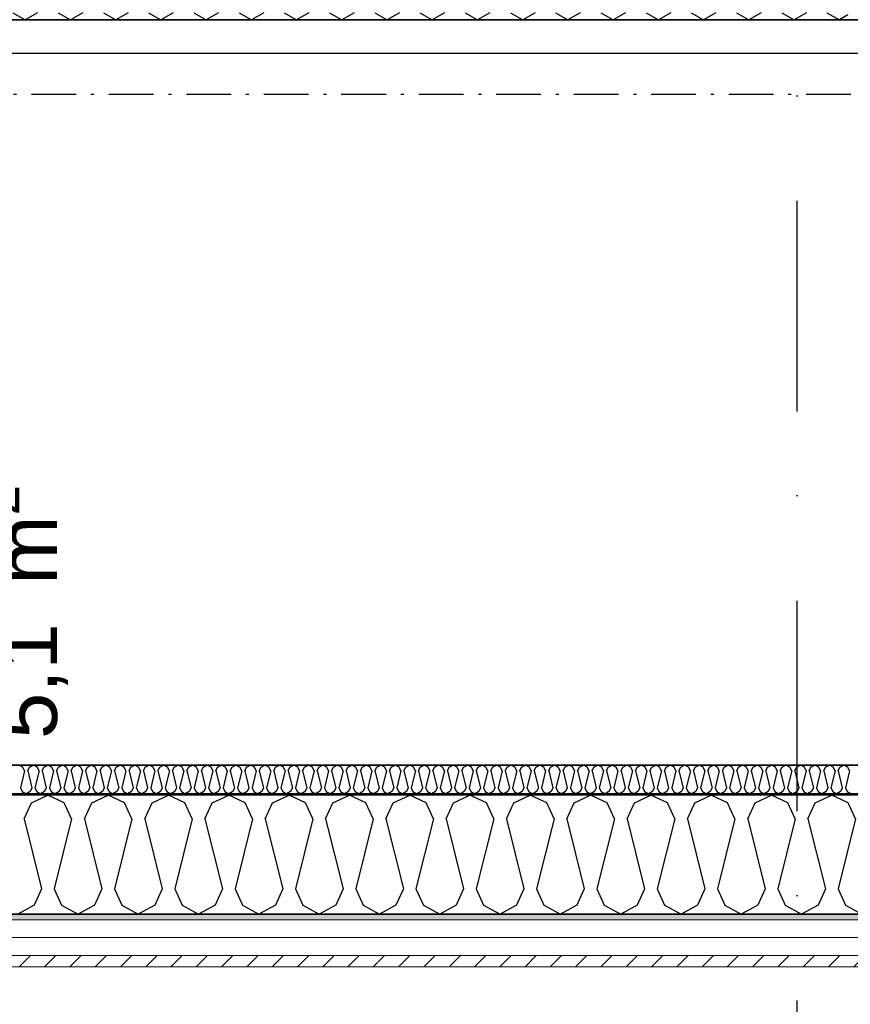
# Model space of a CAD drawing. Header units: millimetres. Extents: x -117798 to 93698, y -182207 to 252400.
# Tile 39 of 222: x -67428 to -66034, y -40763 to -39112. Entities that reach past the tile are written whole.
import ezdxf
from ezdxf.enums import TextEntityAlignment as Align

# ---------------------------------------------------------------- set-up
doc = ezdxf.new("R2010")
doc.units = ezdxf.units.MM
doc.header["$LTSCALE"] = 0.5
doc.header["$MEASUREMENT"] = 0
for name, pattern in [('Over snittplan', [260, 150, -50, 10, -50]), ('PLINE', [0]), ('Prikk & stiplet', [1340.555525, 705.555534, -352.777767, 0, -282.222223])]:
    doc.linetypes.add(name, pattern=pattern)
for name, color, linetype in [('223- Bjelker', 7, 'Continuous'), ('223- Bjelker(Nye konstruksjoner)', 7, 'Continuous'), ('232- Ikke-bærende yttervegger', 7, 'Continuous'), ('232- Ikke-bærende yttervegger (Skravur)', 7, 'Continuous'), ('232- Ikke-bærende yttervegger (Skravur)(Nye konstruksjoner)', 7, 'Continuous'), ('232- Ikke-bærende yttervegger(Nye konstruksjoner)', 7, 'Continuous'), ('261- Primærkonstruksjon (tak)', 7, 'Continuous'), ('261- Primærkonstruksjon (tak)(Nye konstruksjoner)', 7, 'Continuous'), ('262- Taktekking(Nye konstruksjoner)', 7, 'Continuous'), ('852- Snittmarkør', 7, 'Continuous'), ('862- M___Nettoareal(Nye konstruksjoner)', 7, 'Continuous'), ('862- M___Nettoareal(Polylinje)(Nye konstruksjoner)', 7, 'Continuous'), ('862- M___Nettoareal(Tekst)(Nye konstruksjoner)', 7, 'Continuous')]:
    doc.layers.add(name, color=color, linetype=linetype)
doc.layers.add('235- Utvendig kledning og overflate(Nye konstruksjoner)', color=7, linetype='Continuous', lineweight=0)
doc.styles.add('GENERATED_STYLE_1', font='arial.ttf')

# ---------------------------------------------------------------- blocks, each defined once
blk = doc.blocks.new('Teknisk vent._A-217_36', base_point=(-67636.5, -39723.5))
at = {"layer": '862- M___Nettoareal(Polylinje)(Nye konstruksjoner)', "linetype": 'PLINE', "flags": 128}
blk.add_lwpolyline([(-68538.2, -39111.9), (-68538.2, -40361.9), (-64438.2, -40361.9), (-64438.2, -39111.9)], close=True, dxfattribs=at)
at = {"layer": '862- M___Nettoareal(Tekst)(Nye konstruksjoner)', "insert": (-67494.4, -40318), "char_height": 100, "attachment_point": 1, "rotation": 90, "style": 'GENERATED_STYLE_1'}
blk.add_mtext('\\A1;{\\pql;\\pt0,12050;\\fArial|b0|i0|c0|p0;\\W1.000000;5,1\\fArial|b0|i0|c0|p0;\\W1.000000;\\A1{\\H.66x;\\S^  ;}\\fArial|b0|i0|c0|p0;\\W1.000000; m\\fArial|b0|i0|c0|p0;\\W1.000000;\\A1{\\H.66x;\\S2^  ;}}', dxfattribs=at)
at = {"layer": '862- M___Nettoareal(Tekst)(Nye konstruksjoner)', "style": 'GENERATED_STYLE_1'}
for tag, height, p in [('DUMMY_862', 150, (-67754.4, -39129)), ('ROOM_NAME', 150, (-67754.4, -40352.3)), ('DUMMY_861', 100, (-67911.5, -39952.1)), ('ROOM_NUMBER', 100, (-67911.5, -40340.9)), ('DUMMY_863', 100, (-67518.7, -40318))]:
    blk.add_attdef(tag, text='', height=height, rotation=90, dxfattribs=at).set_placement(p, align=Align.TOP_LEFT)
blk = doc.blocks.new('*X77')
at = {"layer": '232- Ikke-bærende yttervegger (Skravur)', "linetype": 'PLINE'}
for p, q in [((-67439.2, -39100.4), (-67418.5, -39111.9)), ((-67397.7, -39100.4), (-67418.5, -39111.9)), ((-67363.3, -39100.4), (-67342.6, -39111.9)), ((-67321.9, -39100.4), (-67342.6, -39111.9)), ((-67287.4, -39100.4), (-67266.7, -39111.9)), ((-67246, -39100.4), (-67266.7, -39111.9)), ((-67211.6, -39100.4), (-67190.8, -39111.9)), ((-67170.1, -39100.4), (-67190.8, -39111.9)), ((-67135.7, -39100.4), (-67115, -39111.9)), ((-67094.2, -39100.4), (-67115, -39111.9)), ((-67059.8, -39100.4), (-67039.1, -39111.9)), ((-67018.4, -39100.4), (-67039.1, -39111.9)), ((-66983.9, -39100.4), (-66963.2, -39111.9)), ((-66942.5, -39100.4), (-66963.2, -39111.9)), ((-66908, -39100.4), (-66887.3, -39111.9)), ((-66866.6, -39100.4), (-66887.3, -39111.9)), ((-66832.2, -39100.4), (-66811.4, -39111.9)), ((-66790.7, -39100.4), (-66811.4, -39111.9)), ((-66756.3, -39100.4), (-66735.6, -39111.9)), ((-66714.8, -39100.4), (-66735.6, -39111.9)), ((-66680.4, -39100.4), (-66659.7, -39111.9)), ((-66639, -39100.4), (-66659.7, -39111.9)), ((-66604.5, -39100.4), (-66583.8, -39111.9)), ((-66563.1, -39100.4), (-66583.8, -39111.9)), ((-66528.6, -39100.4), (-66507.9, -39111.9)), ((-66487.2, -39100.4), (-66507.9, -39111.9)), ((-66452.8, -39100.4), (-66432, -39111.9)), ((-66411.3, -39100.4), (-66432, -39111.9)), ((-66376.9, -39100.4), (-66356.2, -39111.9)), ((-66335.4, -39100.4), (-66356.2, -39111.9)), ((-66301, -39100.4), (-66280.3, -39111.9)), ((-66259.6, -39100.4), (-66280.3, -39111.9)), ((-66225.1, -39100.4), (-66204.4, -39111.9)), ((-66183.7, -39100.4), (-66204.4, -39111.9)), ((-66149.2, -39100.4), (-66128.5, -39111.9)), ((-66107.8, -39100.4), (-66128.5, -39111.9)), ((-66073.4, -39100.4), (-66052.6, -39111.9)), ((-66038.2, -39103.8), (-66052.6, -39111.9))]:
    blk.add_line(p, q, dxfattribs=at)
blk = doc.blocks.new('*X460')
at = {"layer": '232- Ikke-bærende yttervegger (Skravur)(Nye konstruksjoner)', "linetype": 'PLINE'}
for p, q in [((-67422.5, -40365.1), (-67429.1, -40361.9)), ((-67411.4, -40365.1), (-67404.8, -40361.9)), ((-67398.2, -40365.1), (-67404.8, -40361.9)), ((-67387.2, -40365.1), (-67380.5, -40361.9)), ((-67373.9, -40365.1), (-67380.5, -40361.9)), ((-67362.9, -40365.1), (-67356.2, -40361.9)), ((-67349.6, -40365.1), (-67356.2, -40361.9)), ((-67338.6, -40365.1), (-67332, -40361.9)), ((-67325.3, -40365.1), (-67332, -40361.9)), ((-67314.3, -40365.1), (-67307.7, -40361.9)), ((-67301.1, -40365.1), (-67307.7, -40361.9)), ((-67290, -40365.1), (-67283.4, -40361.9)), ((-67276.8, -40365.1), (-67283.4, -40361.9)), ((-67265.8, -40365.1), (-67259.1, -40361.9)), ((-67252.5, -40365.1), (-67259.1, -40361.9)), ((-67241.5, -40365.1), (-67234.8, -40361.9)), ((-67228.2, -40365.1), (-67234.8, -40361.9)), ((-67217.2, -40365.1), (-67210.6, -40361.9)), ((-67203.9, -40365.1), (-67210.6, -40361.9)), ((-67192.9, -40365.1), (-67186.3, -40361.9)), ((-67179.6, -40365.1), (-67186.3, -40361.9)), ((-67168.6, -40365.1), (-67162, -40361.9)), ((-67155.4, -40365.1), (-67162, -40361.9)), ((-67144.3, -40365.1), (-67137.7, -40361.9)), ((-67131.1, -40365.1), (-67137.7, -40361.9)), ((-67120.1, -40365.1), (-67113.4, -40361.9)), ((-67106.8, -40365.1), (-67113.4, -40361.9)), ((-67095.8, -40365.1), (-67089.2, -40361.9)), ((-67082.5, -40365.1), (-67089.2, -40361.9)), ((-67071.5, -40365.1), (-67064.9, -40361.9)), ((-67058.2, -40365.1), (-67064.9, -40361.9)), ((-67047.2, -40365.1), (-67040.6, -40361.9)), ((-67034, -40365.1), (-67040.6, -40361.9)), ((-67022.9, -40365.1), (-67016.3, -40361.9)), ((-67009.7, -40365.1), (-67016.3, -40361.9)), ((-66998.7, -40365.1), (-66992, -40361.9)), ((-66985.4, -40365.1), (-66992, -40361.9)), ((-66974.4, -40365.1), (-66967.7, -40361.9)), ((-66961.1, -40365.1), (-66967.7, -40361.9)), ((-66950.1, -40365.1), (-66943.5, -40361.9)), ((-66936.8, -40365.1), (-66943.5, -40361.9)), ((-66925.8, -40365.1), (-66919.2, -40361.9)), ((-66912.6, -40365.1), (-66919.2, -40361.9)), ((-66901.5, -40365.1), (-66894.9, -40361.9)), ((-66888.3, -40365.1), (-66894.9, -40361.9)), ((-66877.3, -40365.1), (-66870.6, -40361.9)), ((-66864, -40365.1), (-66870.6, -40361.9)), ((-66853, -40365.1), (-66846.3, -40361.9)), ((-66839.7, -40365.1), (-66846.3, -40361.9)), ((-66828.7, -40365.1), (-66822.1, -40361.9)), ((-66815.4, -40365.1), (-66822.1, -40361.9)), ((-66804.4, -40365.1), (-66797.8, -40361.9)), ((-66791.1, -40365.1), (-66797.8, -40361.9)), ((-66780.1, -40365.1), (-66773.5, -40361.9)), ((-66766.9, -40365.1), (-66773.5, -40361.9)), ((-66755.8, -40365.1), (-66749.2, -40361.9)), ((-66742.6, -40365.1), (-66749.2, -40361.9)), ((-66731.6, -40365.1), (-66724.9, -40361.9)), ((-66718.3, -40365.1), (-66724.9, -40361.9)), ((-66707.3, -40365.1), (-66700.7, -40361.9)), ((-66694, -40365.1), (-66700.7, -40361.9)), ((-66683, -40365.1), (-66676.4, -40361.9)), ((-66669.7, -40365.1), (-66676.4, -40361.9)), ((-66658.7, -40365.1), (-66652.1, -40361.9)), ((-66645.5, -40365.1), (-66652.1, -40361.9)), ((-66634.4, -40365.1), (-66627.8, -40361.9)), ((-66621.2, -40365.1), (-66627.8, -40361.9)), ((-66610.2, -40365.1), (-66603.5, -40361.9)), ((-66596.9, -40365.1), (-66603.5, -40361.9)), ((-66585.9, -40365.1), (-66579.2, -40361.9)), ((-66572.6, -40365.1), (-66579.2, -40361.9)), ((-66561.6, -40365.1), (-66555, -40361.9)), ((-66548.3, -40365.1), (-66555, -40361.9)), ((-66537.3, -40365.1), (-66530.7, -40361.9)), ((-66524.1, -40365.1), (-66530.7, -40361.9)), ((-66513, -40365.1), (-66506.4, -40361.9)), ((-66499.8, -40365.1), (-66506.4, -40361.9)), ((-66488.8, -40365.1), (-66482.1, -40361.9)), ((-66475.5, -40365.1), (-66482.1, -40361.9)), ((-66464.5, -40365.1), (-66457.8, -40361.9)), ((-66451.2, -40365.1), (-66457.8, -40361.9)), ((-66440.2, -40365.1), (-66433.6, -40361.9)), ((-66426.9, -40365.1), (-66433.6, -40361.9)), ((-66415.9, -40365.1), (-66409.3, -40361.9)), ((-66402.6, -40365.1), (-66409.3, -40361.9)), ((-66391.6, -40365.1), (-66385, -40361.9)), ((-66378.4, -40365.1), (-66385, -40361.9)), ((-66367.3, -40365.1), (-66360.7, -40361.9)), ((-66354.1, -40365.1), (-66360.7, -40361.9)), ((-66343.1, -40365.1), (-66336.4, -40361.9)), ((-66329.8, -40365.1), (-66336.4, -40361.9)), ((-66318.8, -40365.1), (-66312.2, -40361.9)), ((-66305.5, -40365.1), (-66312.2, -40361.9)), ((-66294.5, -40365.1), (-66287.9, -40361.9)), ((-66281.2, -40365.1), (-66287.9, -40361.9)), ((-66270.2, -40365.1), (-66263.6, -40361.9)), ((-66257, -40365.1), (-66263.6, -40361.9)), ((-66245.9, -40365.1), (-66239.3, -40361.9)), ((-66232.7, -40365.1), (-66239.3, -40361.9)), ((-66221.7, -40365.1), (-66215, -40361.9)), ((-66208.4, -40365.1), (-66215, -40361.9)), ((-66197.4, -40365.1), (-66190.7, -40361.9)), ((-66184.1, -40365.1), (-66190.7, -40361.9)), ((-66173.1, -40365.1), (-66166.5, -40361.9)), ((-66159.8, -40365.1), (-66166.5, -40361.9)), ((-66148.8, -40365.1), (-66142.2, -40361.9)), ((-66135.6, -40365.1), (-66142.2, -40361.9)), ((-66124.5, -40365.1), (-66117.9, -40361.9)), ((-66111.3, -40365.1), (-66117.9, -40361.9)), ((-66100.3, -40365.1), (-66093.6, -40361.9)), ((-66087, -40365.1), (-66093.6, -40361.9)), ((-66076, -40365.1), (-66069.3, -40361.9)), ((-66062.7, -40365.1), (-66069.3, -40361.9)), ((-66051.7, -40365.1), (-66045.1, -40361.9)), ((-66038.4, -40365.1), (-66045.1, -40361.9)), ((-67419.5, -40371.6), (-67426.5, -40399.7)), ((-67419.5, -40371.6), (-67422.5, -40365.1)), ((-67414.4, -40371.6), (-67411.4, -40365.1)), ((-67414.4, -40371.6), (-67407.4, -40399.7)), ((-67395.2, -40371.6), (-67402.3, -40399.7)), ((-67395.2, -40371.6), (-67398.2, -40365.1)), ((-67390.1, -40371.6), (-67387.2, -40365.1)), ((-67390.1, -40371.6), (-67383.1, -40399.7)), ((-67370.9, -40371.6), (-67378, -40399.7)), ((-67370.9, -40371.6), (-67373.9, -40365.1)), ((-67365.8, -40371.6), (-67362.9, -40365.1)), ((-67365.8, -40371.6), (-67358.8, -40399.7)), ((-67346.7, -40371.6), (-67353.7, -40399.7)), ((-67346.7, -40371.6), (-67349.6, -40365.1)), ((-67341.6, -40371.6), (-67338.6, -40365.1)), ((-67341.6, -40371.6), (-67334.5, -40399.7)), ((-67322.4, -40371.6), (-67329.4, -40399.7)), ((-67322.4, -40371.6), (-67325.3, -40365.1)), ((-67317.3, -40371.6), (-67314.3, -40365.1)), ((-67317.3, -40371.6), (-67310.2, -40399.7)), ((-67298.1, -40371.6), (-67305.1, -40399.7)), ((-67298.1, -40371.6), (-67301.1, -40365.1)), ((-67293, -40371.6), (-67290, -40365.1)), ((-67293, -40371.6), (-67286, -40399.7)), ((-67273.8, -40371.6), (-67280.9, -40399.7)), ((-67273.8, -40371.6), (-67276.8, -40365.1)), ((-67268.7, -40371.6), (-67265.8, -40365.1)), ((-67268.7, -40371.6), (-67261.7, -40399.7)), ((-67249.5, -40371.6), (-67256.6, -40399.7)), ((-67249.5, -40371.6), (-67252.5, -40365.1)), ((-67244.4, -40371.6), (-67241.5, -40365.1)), ((-67244.4, -40371.6), (-67237.4, -40399.7)), ((-67225.3, -40371.6), (-67232.3, -40399.7)), ((-67225.3, -40371.6), (-67228.2, -40365.1)), ((-67220.2, -40371.6), (-67217.2, -40365.1)), ((-67220.2, -40371.6), (-67213.1, -40399.7)), ((-67201, -40371.6), (-67208, -40399.7)), ((-67201, -40371.6), (-67203.9, -40365.1)), ((-67195.9, -40371.6), (-67192.9, -40365.1)), ((-67195.9, -40371.6), (-67188.8, -40399.7)), ((-67176.7, -40371.6), (-67183.7, -40399.7)), ((-67176.7, -40371.6), (-67179.6, -40365.1)), ((-67171.6, -40371.6), (-67168.6, -40365.1)), ((-67171.6, -40371.6), (-67164.6, -40399.7)), ((-67152.4, -40371.6), (-67159.4, -40399.7)), ((-67152.4, -40371.6), (-67155.4, -40365.1)), ((-67147.3, -40371.6), (-67144.3, -40365.1)), ((-67147.3, -40371.6), (-67140.3, -40399.7)), ((-67128.1, -40371.6), (-67135.2, -40399.7)), ((-67128.1, -40371.6), (-67131.1, -40365.1)), ((-67123, -40371.6), (-67120.1, -40365.1)), ((-67123, -40371.6), (-67116, -40399.7)), ((-67103.8, -40371.6), (-67110.9, -40399.7)), ((-67103.8, -40371.6), (-67106.8, -40365.1)), ((-67098.7, -40371.6), (-67095.8, -40365.1)), ((-67098.7, -40371.6), (-67091.7, -40399.7)), ((-67079.6, -40371.6), (-67086.6, -40399.7)), ((-67079.6, -40371.6), (-67082.5, -40365.1)), ((-67074.5, -40371.6), (-67071.5, -40365.1)), ((-67074.5, -40371.6), (-67067.4, -40399.7)), ((-67055.3, -40371.6), (-67062.3, -40399.7)), ((-67055.3, -40371.6), (-67058.2, -40365.1)), ((-67050.2, -40371.6), (-67047.2, -40365.1)), ((-67050.2, -40371.6), (-67043.1, -40399.7)), ((-67031, -40371.6), (-67038, -40399.7)), ((-67031, -40371.6), (-67034, -40365.1)), ((-67025.9, -40371.6), (-67022.9, -40365.1)), ((-67025.9, -40371.6), (-67018.9, -40399.7)), ((-67006.7, -40371.6), (-67013.8, -40399.7)), ((-67006.7, -40371.6), (-67009.7, -40365.1)), ((-67001.6, -40371.6), (-66998.7, -40365.1)), ((-67001.6, -40371.6), (-66994.6, -40399.7)), ((-66982.4, -40371.6), (-66989.5, -40399.7)), ((-66982.4, -40371.6), (-66985.4, -40365.1)), ((-66977.3, -40371.6), (-66974.4, -40365.1)), ((-66977.3, -40371.6), (-66970.3, -40399.7)), ((-66958.2, -40371.6), (-66965.2, -40399.7)), ((-66958.2, -40371.6), (-66961.1, -40365.1)), ((-66953.1, -40371.6), (-66950.1, -40365.1)), ((-66953.1, -40371.6), (-66946, -40399.7)), ((-66933.9, -40371.6), (-66940.9, -40399.7)), ((-66933.9, -40371.6), (-66936.8, -40365.1)), ((-66928.8, -40371.6), (-66925.8, -40365.1)), ((-66928.8, -40371.6), (-66921.7, -40399.7)), ((-66909.6, -40371.6), (-66916.6, -40399.7)), ((-66909.6, -40371.6), (-66912.6, -40365.1)), ((-66904.5, -40371.6), (-66901.5, -40365.1)), ((-66904.5, -40371.6), (-66897.5, -40399.7)), ((-66885.3, -40371.6), (-66892.4, -40399.7)), ((-66885.3, -40371.6), (-66888.3, -40365.1)), ((-66880.2, -40371.6), (-66877.3, -40365.1)), ((-66880.2, -40371.6), (-66873.2, -40399.7)), ((-66861, -40371.6), (-66868.1, -40399.7)), ((-66861, -40371.6), (-66864, -40365.1)), ((-66855.9, -40371.6), (-66853, -40365.1)), ((-66855.9, -40371.6), (-66848.9, -40399.7)), ((-66836.8, -40371.6), (-66843.8, -40399.7)), ((-66836.8, -40371.6), (-66839.7, -40365.1)), ((-66831.7, -40371.6), (-66828.7, -40365.1)), ((-66831.7, -40371.6), (-66824.6, -40399.7)), ((-66812.5, -40371.6), (-66819.5, -40399.7)), ((-66812.5, -40371.6), (-66815.4, -40365.1)), ((-66807.4, -40371.6), (-66804.4, -40365.1)), ((-66807.4, -40371.6), (-66800.3, -40399.7)), ((-66788.2, -40371.6), (-66795.2, -40399.7)), ((-66788.2, -40371.6), (-66791.1, -40365.1)), ((-66783.1, -40371.6), (-66780.1, -40365.1)), ((-66783.1, -40371.6), (-66776, -40399.7)), ((-66763.9, -40371.6), (-66770.9, -40399.7)), ((-66763.9, -40371.6), (-66766.9, -40365.1)), ((-66758.8, -40371.6), (-66755.8, -40365.1)), ((-66758.8, -40371.6), (-66751.8, -40399.7)), ((-66739.6, -40371.6), (-66746.7, -40399.7)), ((-66739.6, -40371.6), (-66742.6, -40365.1)), ((-66734.5, -40371.6), (-66731.6, -40365.1)), ((-66734.5, -40371.6), (-66727.5, -40399.7)), ((-66715.3, -40371.6), (-66722.4, -40399.7)), ((-66715.3, -40371.6), (-66718.3, -40365.1)), ((-66710.2, -40371.6), (-66707.3, -40365.1)), ((-66710.2, -40371.6), (-66703.2, -40399.7)), ((-66691.1, -40371.6), (-66698.1, -40399.7)), ((-66691.1, -40371.6), (-66694, -40365.1)), ((-66686, -40371.6), (-66683, -40365.1)), ((-66686, -40371.6), (-66678.9, -40399.7)), ((-66666.8, -40371.6), (-66673.8, -40399.7)), ((-66666.8, -40371.6), (-66669.7, -40365.1)), ((-66661.7, -40371.6), (-66658.7, -40365.1)), ((-66661.7, -40371.6), (-66654.6, -40399.7)), ((-66642.5, -40371.6), (-66649.5, -40399.7)), ((-66642.5, -40371.6), (-66645.5, -40365.1)), ((-66637.4, -40371.6), (-66634.4, -40365.1)), ((-66637.4, -40371.6), (-66630.4, -40399.7)), ((-66618.2, -40371.6), (-66625.3, -40399.7)), ((-66618.2, -40371.6), (-66621.2, -40365.1)), ((-66613.1, -40371.6), (-66610.2, -40365.1)), ((-66613.1, -40371.6), (-66606.1, -40399.7)), ((-66593.9, -40371.6), (-66601, -40399.7)), ((-66593.9, -40371.6), (-66596.9, -40365.1)), ((-66588.8, -40371.6), (-66585.9, -40365.1)), ((-66588.8, -40371.6), (-66581.8, -40399.7)), ((-66569.7, -40371.6), (-66576.7, -40399.7)), ((-66569.7, -40371.6), (-66572.6, -40365.1)), ((-66564.6, -40371.6), (-66561.6, -40365.1)), ((-66564.6, -40371.6), (-66557.5, -40399.7)), ((-66545.4, -40371.6), (-66552.4, -40399.7)), ((-66545.4, -40371.6), (-66548.3, -40365.1)), ((-66540.3, -40371.6), (-66537.3, -40365.1)), ((-66540.3, -40371.6), (-66533.2, -40399.7)), ((-66521.1, -40371.6), (-66528.1, -40399.7)), ((-66521.1, -40371.6), (-66524.1, -40365.1)), ((-66516, -40371.6), (-66513, -40365.1)), ((-66516, -40371.6), (-66509, -40399.7)), ((-66496.8, -40371.6), (-66503.9, -40399.7)), ((-66496.8, -40371.6), (-66499.8, -40365.1)), ((-66491.7, -40371.6), (-66488.8, -40365.1)), ((-66491.7, -40371.6), (-66484.7, -40399.7)), ((-66472.5, -40371.6), (-66479.6, -40399.7)), ((-66472.5, -40371.6), (-66475.5, -40365.1)), ((-66467.4, -40371.6), (-66464.5, -40365.1)), ((-66467.4, -40371.6), (-66460.4, -40399.7)), ((-66448.3, -40371.6), (-66455.3, -40399.7)), ((-66448.3, -40371.6), (-66451.2, -40365.1)), ((-66443.2, -40371.6), (-66440.2, -40365.1)), ((-66443.2, -40371.6), (-66436.1, -40399.7)), ((-66424, -40371.6), (-66431, -40399.7)), ((-66424, -40371.6), (-66426.9, -40365.1)), ((-66418.9, -40371.6), (-66415.9, -40365.1)), ((-66418.9, -40371.6), (-66411.8, -40399.7)), ((-66399.7, -40371.6), (-66406.7, -40399.7)), ((-66399.7, -40371.6), (-66402.6, -40365.1)), ((-66394.6, -40371.6), (-66391.6, -40365.1)), ((-66394.6, -40371.6), (-66387.5, -40399.7)), ((-66375.4, -40371.6), (-66382.4, -40399.7)), ((-66375.4, -40371.6), (-66378.4, -40365.1)), ((-66370.3, -40371.6), (-66367.3, -40365.1)), ((-66370.3, -40371.6), (-66363.3, -40399.7)), ((-66351.1, -40371.6), (-66358.2, -40399.7)), ((-66351.1, -40371.6), (-66354.1, -40365.1)), ((-66346, -40371.6), (-66343.1, -40365.1)), ((-66346, -40371.6), (-66339, -40399.7)), ((-66326.8, -40371.6), (-66333.9, -40399.7)), ((-66326.8, -40371.6), (-66329.8, -40365.1)), ((-66321.7, -40371.6), (-66318.8, -40365.1)), ((-66321.7, -40371.6), (-66314.7, -40399.7)), ((-66302.6, -40371.6), (-66309.6, -40399.7)), ((-66302.6, -40371.6), (-66305.5, -40365.1)), ((-66297.5, -40371.6), (-66294.5, -40365.1)), ((-66297.5, -40371.6), (-66290.4, -40399.7)), ((-66278.3, -40371.6), (-66285.3, -40399.7)), ((-66278.3, -40371.6), (-66281.2, -40365.1)), ((-66273.2, -40371.6), (-66270.2, -40365.1)), ((-66273.2, -40371.6), (-66266.1, -40399.7)), ((-66254, -40371.6), (-66261, -40399.7)), ((-66254, -40371.6), (-66257, -40365.1)), ((-66248.9, -40371.6), (-66245.9, -40365.1)), ((-66248.9, -40371.6), (-66241.9, -40399.7)), ((-66229.7, -40371.6), (-66236.8, -40399.7)), ((-66229.7, -40371.6), (-66232.7, -40365.1)), ((-66224.6, -40371.6), (-66221.7, -40365.1)), ((-66224.6, -40371.6), (-66217.6, -40399.7)), ((-66205.4, -40371.6), (-66212.5, -40399.7)), ((-66205.4, -40371.6), (-66208.4, -40365.1)), ((-66200.3, -40371.6), (-66197.4, -40365.1)), ((-66200.3, -40371.6), (-66193.3, -40399.7)), ((-66181.2, -40371.6), (-66188.2, -40399.7)), ((-66181.2, -40371.6), (-66184.1, -40365.1)), ((-66176.1, -40371.6), (-66173.1, -40365.1)), ((-66176.1, -40371.6), (-66169, -40399.7)), ((-66156.9, -40371.6), (-66163.9, -40399.7)), ((-66156.9, -40371.6), (-66159.8, -40365.1)), ((-66151.8, -40371.6), (-66148.8, -40365.1)), ((-66151.8, -40371.6), (-66144.7, -40399.7)), ((-66132.6, -40371.6), (-66139.6, -40399.7)), ((-66132.6, -40371.6), (-66135.6, -40365.1)), ((-66127.5, -40371.6), (-66124.5, -40365.1)), ((-66127.5, -40371.6), (-66120.5, -40399.7)), ((-66108.3, -40371.6), (-66115.4, -40399.7)), ((-66108.3, -40371.6), (-66111.3, -40365.1)), ((-66103.2, -40371.6), (-66100.3, -40365.1)), ((-66103.2, -40371.6), (-66096.2, -40399.7)), ((-66084, -40371.6), (-66091.1, -40399.7)), ((-66084, -40371.6), (-66087, -40365.1)), ((-66078.9, -40371.6), (-66076, -40365.1)), ((-66078.9, -40371.6), (-66071.9, -40399.7)), ((-66059.8, -40371.6), (-66066.8, -40399.7)), ((-66059.8, -40371.6), (-66062.7, -40365.1)), ((-66054.7, -40371.6), (-66051.7, -40365.1)), ((-66054.7, -40371.6), (-66047.6, -40399.7)), ((-66035.5, -40371.6), (-66042.5, -40399.7)), ((-66035.5, -40371.6), (-66038.4, -40365.1)), ((-67426.5, -40399.7), (-67423.6, -40406.2)), ((-67423.6, -40406.2), (-67417, -40409.9)), ((-67410.3, -40406.2), (-67417, -40409.9)), ((-67407.4, -40399.7), (-67410.3, -40406.2)), ((-67402.3, -40399.7), (-67399.3, -40406.2)), ((-67399.3, -40406.2), (-67392.7, -40409.9)), ((-67386, -40406.2), (-67392.7, -40409.9)), ((-67383.1, -40399.7), (-67386, -40406.2)), ((-67378, -40399.7), (-67375, -40406.2)), ((-67375, -40406.2), (-67368.4, -40409.9)), ((-67361.8, -40406.2), (-67368.4, -40409.9)), ((-67358.8, -40399.7), (-67361.8, -40406.2)), ((-67353.7, -40399.7), (-67350.7, -40406.2)), ((-67350.7, -40406.2), (-67344.1, -40409.9)), ((-67337.5, -40406.2), (-67344.1, -40409.9)), ((-67334.5, -40399.7), (-67337.5, -40406.2)), ((-67329.4, -40399.7), (-67326.5, -40406.2)), ((-67326.5, -40406.2), (-67319.8, -40409.9)), ((-67313.2, -40406.2), (-67319.8, -40409.9)), ((-67310.2, -40399.7), (-67313.2, -40406.2)), ((-67305.1, -40399.7), (-67302.2, -40406.2)), ((-67302.2, -40406.2), (-67295.5, -40409.9)), ((-67288.9, -40406.2), (-67295.5, -40409.9)), ((-67286, -40399.7), (-67288.9, -40406.2)), ((-67280.9, -40399.7), (-67277.9, -40406.2)), ((-67277.9, -40406.2), (-67271.3, -40409.9)), ((-67264.6, -40406.2), (-67271.3, -40409.9)), ((-67261.7, -40399.7), (-67264.6, -40406.2)), ((-67256.6, -40399.7), (-67253.6, -40406.2)), ((-67253.6, -40406.2), (-67247, -40409.9)), ((-67240.4, -40406.2), (-67247, -40409.9)), ((-67237.4, -40399.7), (-67240.4, -40406.2)), ((-67232.3, -40399.7), (-67229.3, -40406.2)), ((-67229.3, -40406.2), (-67222.7, -40409.9)), ((-67216.1, -40406.2), (-67222.7, -40409.9)), ((-67213.1, -40399.7), (-67216.1, -40406.2)), ((-67208, -40399.7), (-67205.1, -40406.2)), ((-67205.1, -40406.2), (-67198.4, -40409.9)), ((-67191.8, -40406.2), (-67198.4, -40409.9)), ((-67188.8, -40399.7), (-67191.8, -40406.2)), ((-67183.7, -40399.7), (-67180.8, -40406.2)), ((-67180.8, -40406.2), (-67174.1, -40409.9)), ((-67167.5, -40406.2), (-67174.1, -40409.9)), ((-67164.6, -40399.7), (-67167.5, -40406.2)), ((-67159.4, -40399.7), (-67156.5, -40406.2)), ((-67156.5, -40406.2), (-67149.9, -40409.9)), ((-67143.2, -40406.2), (-67149.9, -40409.9)), ((-67140.3, -40399.7), (-67143.2, -40406.2)), ((-67135.2, -40399.7), (-67132.2, -40406.2)), ((-67132.2, -40406.2), (-67125.6, -40409.9)), ((-67118.9, -40406.2), (-67125.6, -40409.9)), ((-67116, -40399.7), (-67118.9, -40406.2)), ((-67110.9, -40399.7), (-67107.9, -40406.2)), ((-67107.9, -40406.2), (-67101.3, -40409.9)), ((-67094.7, -40406.2), (-67101.3, -40409.9)), ((-67091.7, -40399.7), (-67094.7, -40406.2)), ((-67086.6, -40399.7), (-67083.6, -40406.2)), ((-67083.6, -40406.2), (-67077, -40409.9)), ((-67070.4, -40406.2), (-67077, -40409.9)), ((-67067.4, -40399.7), (-67070.4, -40406.2)), ((-67062.3, -40399.7), (-67059.4, -40406.2)), ((-67059.4, -40406.2), (-67052.7, -40409.9)), ((-67046.1, -40406.2), (-67052.7, -40409.9)), ((-67043.1, -40399.7), (-67046.1, -40406.2)), ((-67038, -40399.7), (-67035.1, -40406.2)), ((-67035.1, -40406.2), (-67028.5, -40409.9)), ((-67021.8, -40406.2), (-67028.5, -40409.9)), ((-67018.9, -40399.7), (-67021.8, -40406.2)), ((-67013.8, -40399.7), (-67010.8, -40406.2)), ((-67010.8, -40406.2), (-67004.2, -40409.9)), ((-66997.5, -40406.2), (-67004.2, -40409.9)), ((-66994.6, -40399.7), (-66997.5, -40406.2)), ((-66989.5, -40399.7), (-66986.5, -40406.2)), ((-66986.5, -40406.2), (-66979.9, -40409.9)), ((-66973.3, -40406.2), (-66979.9, -40409.9)), ((-66970.3, -40399.7), (-66973.3, -40406.2)), ((-66965.2, -40399.7), (-66962.2, -40406.2)), ((-66962.2, -40406.2), (-66955.6, -40409.9)), ((-66949, -40406.2), (-66955.6, -40409.9)), ((-66946, -40399.7), (-66949, -40406.2)), ((-66940.9, -40399.7), (-66938, -40406.2)), ((-66938, -40406.2), (-66931.3, -40409.9)), ((-66924.7, -40406.2), (-66931.3, -40409.9)), ((-66921.7, -40399.7), (-66924.7, -40406.2)), ((-66916.6, -40399.7), (-66913.7, -40406.2)), ((-66913.7, -40406.2), (-66907, -40409.9)), ((-66900.4, -40406.2), (-66907, -40409.9)), ((-66897.5, -40399.7), (-66900.4, -40406.2)), ((-66892.4, -40399.7), (-66889.4, -40406.2)), ((-66889.4, -40406.2), (-66882.8, -40409.9)), ((-66876.1, -40406.2), (-66882.8, -40409.9)), ((-66873.2, -40399.7), (-66876.1, -40406.2)), ((-66868.1, -40399.7), (-66865.1, -40406.2)), ((-66865.1, -40406.2), (-66858.5, -40409.9)), ((-66851.9, -40406.2), (-66858.5, -40409.9)), ((-66848.9, -40399.7), (-66851.9, -40406.2)), ((-66843.8, -40399.7), (-66840.8, -40406.2)), ((-66840.8, -40406.2), (-66834.2, -40409.9)), ((-66827.6, -40406.2), (-66834.2, -40409.9)), ((-66824.6, -40399.7), (-66827.6, -40406.2)), ((-66819.5, -40399.7), (-66816.6, -40406.2)), ((-66816.6, -40406.2), (-66809.9, -40409.9)), ((-66803.3, -40406.2), (-66809.9, -40409.9)), ((-66800.3, -40399.7), (-66803.3, -40406.2)), ((-66795.2, -40399.7), (-66792.3, -40406.2)), ((-66792.3, -40406.2), (-66785.6, -40409.9)), ((-66779, -40406.2), (-66785.6, -40409.9)), ((-66776, -40399.7), (-66779, -40406.2)), ((-66770.9, -40399.7), (-66768, -40406.2)), ((-66768, -40406.2), (-66761.4, -40409.9)), ((-66754.7, -40406.2), (-66761.4, -40409.9)), ((-66751.8, -40399.7), (-66754.7, -40406.2)), ((-66746.7, -40399.7), (-66743.7, -40406.2)), ((-66743.7, -40406.2), (-66737.1, -40409.9)), ((-66730.4, -40406.2), (-66737.1, -40409.9)), ((-66727.5, -40399.7), (-66730.4, -40406.2)), ((-66722.4, -40399.7), (-66719.4, -40406.2)), ((-66719.4, -40406.2), (-66712.8, -40409.9)), ((-66706.2, -40406.2), (-66712.8, -40409.9)), ((-66703.2, -40399.7), (-66706.2, -40406.2)), ((-66698.1, -40399.7), (-66695.1, -40406.2)), ((-66695.1, -40406.2), (-66688.5, -40409.9)), ((-66681.9, -40406.2), (-66688.5, -40409.9)), ((-66678.9, -40399.7), (-66681.9, -40406.2)), ((-66673.8, -40399.7), (-66670.9, -40406.2)), ((-66670.9, -40406.2), (-66664.2, -40409.9)), ((-66657.6, -40406.2), (-66664.2, -40409.9)), ((-66654.6, -40399.7), (-66657.6, -40406.2)), ((-66649.5, -40399.7), (-66646.6, -40406.2)), ((-66646.6, -40406.2), (-66640, -40409.9)), ((-66633.3, -40406.2), (-66640, -40409.9)), ((-66630.4, -40399.7), (-66633.3, -40406.2)), ((-66625.3, -40399.7), (-66622.3, -40406.2)), ((-66622.3, -40406.2), (-66615.7, -40409.9)), ((-66609, -40406.2), (-66615.7, -40409.9)), ((-66606.1, -40399.7), (-66609, -40406.2)), ((-66601, -40399.7), (-66598, -40406.2)), ((-66598, -40406.2), (-66591.4, -40409.9)), ((-66584.8, -40406.2), (-66591.4, -40409.9)), ((-66581.8, -40399.7), (-66584.8, -40406.2)), ((-66576.7, -40399.7), (-66573.7, -40406.2)), ((-66573.7, -40406.2), (-66567.1, -40409.9)), ((-66560.5, -40406.2), (-66567.1, -40409.9)), ((-66557.5, -40399.7), (-66560.5, -40406.2)), ((-66552.4, -40399.7), (-66549.5, -40406.2)), ((-66549.5, -40406.2), (-66542.8, -40409.9)), ((-66536.2, -40406.2), (-66542.8, -40409.9)), ((-66533.2, -40399.7), (-66536.2, -40406.2)), ((-66528.1, -40399.7), (-66525.2, -40406.2)), ((-66525.2, -40406.2), (-66518.5, -40409.9)), ((-66511.9, -40406.2), (-66518.5, -40409.9)), ((-66509, -40399.7), (-66511.9, -40406.2)), ((-66503.9, -40399.7), (-66500.9, -40406.2)), ((-66500.9, -40406.2), (-66494.3, -40409.9)), ((-66487.6, -40406.2), (-66494.3, -40409.9)), ((-66484.7, -40399.7), (-66487.6, -40406.2)), ((-66479.6, -40399.7), (-66476.6, -40406.2)), ((-66476.6, -40406.2), (-66470, -40409.9)), ((-66463.4, -40406.2), (-66470, -40409.9)), ((-66460.4, -40399.7), (-66463.4, -40406.2)), ((-66455.3, -40399.7), (-66452.3, -40406.2)), ((-66452.3, -40406.2), (-66445.7, -40409.9)), ((-66439.1, -40406.2), (-66445.7, -40409.9)), ((-66436.1, -40399.7), (-66439.1, -40406.2)), ((-66431, -40399.7), (-66428.1, -40406.2)), ((-66428.1, -40406.2), (-66421.4, -40409.9)), ((-66414.8, -40406.2), (-66421.4, -40409.9)), ((-66411.8, -40399.7), (-66414.8, -40406.2)), ((-66406.7, -40399.7), (-66403.8, -40406.2)), ((-66403.8, -40406.2), (-66397.1, -40409.9)), ((-66390.5, -40406.2), (-66397.1, -40409.9)), ((-66387.5, -40399.7), (-66390.5, -40406.2)), ((-66382.4, -40399.7), (-66379.5, -40406.2)), ((-66379.5, -40406.2), (-66372.9, -40409.9)), ((-66366.2, -40406.2), (-66372.9, -40409.9)), ((-66363.3, -40399.7), (-66366.2, -40406.2)), ((-66358.2, -40399.7), (-66355.2, -40406.2)), ((-66355.2, -40406.2), (-66348.6, -40409.9)), ((-66341.9, -40406.2), (-66348.6, -40409.9)), ((-66339, -40399.7), (-66341.9, -40406.2)), ((-66333.9, -40399.7), (-66330.9, -40406.2)), ((-66330.9, -40406.2), (-66324.3, -40409.9)), ((-66317.7, -40406.2), (-66324.3, -40409.9)), ((-66314.7, -40399.7), (-66317.7, -40406.2)), ((-66309.6, -40399.7), (-66306.6, -40406.2)), ((-66306.6, -40406.2), (-66300, -40409.9)), ((-66293.4, -40406.2), (-66300, -40409.9)), ((-66290.4, -40399.7), (-66293.4, -40406.2)), ((-66285.3, -40399.7), (-66282.4, -40406.2)), ((-66282.4, -40406.2), (-66275.7, -40409.9)), ((-66269.1, -40406.2), (-66275.7, -40409.9)), ((-66266.1, -40399.7), (-66269.1, -40406.2)), ((-66261, -40399.7), (-66258.1, -40406.2)), ((-66258.1, -40406.2), (-66251.5, -40409.9)), ((-66244.8, -40406.2), (-66251.5, -40409.9)), ((-66241.9, -40399.7), (-66244.8, -40406.2)), ((-66236.8, -40399.7), (-66233.8, -40406.2)), ((-66233.8, -40406.2), (-66227.2, -40409.9)), ((-66220.5, -40406.2), (-66227.2, -40409.9)), ((-66217.6, -40399.7), (-66220.5, -40406.2)), ((-66212.5, -40399.7), (-66209.5, -40406.2)), ((-66209.5, -40406.2), (-66202.9, -40409.9)), ((-66196.3, -40406.2), (-66202.9, -40409.9)), ((-66193.3, -40399.7), (-66196.3, -40406.2)), ((-66188.2, -40399.7), (-66185.2, -40406.2)), ((-66185.2, -40406.2), (-66178.6, -40409.9)), ((-66172, -40406.2), (-66178.6, -40409.9)), ((-66169, -40399.7), (-66172, -40406.2)), ((-66163.9, -40399.7), (-66161, -40406.2)), ((-66161, -40406.2), (-66154.3, -40409.9)), ((-66147.7, -40406.2), (-66154.3, -40409.9)), ((-66144.7, -40399.7), (-66147.7, -40406.2)), ((-66139.6, -40399.7), (-66136.7, -40406.2)), ((-66136.7, -40406.2), (-66130, -40409.9)), ((-66123.4, -40406.2), (-66130, -40409.9)), ((-66120.5, -40399.7), (-66123.4, -40406.2)), ((-66115.4, -40399.7), (-66112.4, -40406.2)), ((-66112.4, -40406.2), (-66105.8, -40409.9)), ((-66099.1, -40406.2), (-66105.8, -40409.9)), ((-66096.2, -40399.7), (-66099.1, -40406.2)), ((-66091.1, -40399.7), (-66088.1, -40406.2)), ((-66088.1, -40406.2), (-66081.5, -40409.9)), ((-66074.9, -40406.2), (-66081.5, -40409.9)), ((-66071.9, -40399.7), (-66074.9, -40406.2)), ((-66066.8, -40399.7), (-66063.8, -40406.2)), ((-66063.8, -40406.2), (-66057.2, -40409.9)), ((-66050.6, -40406.2), (-66057.2, -40409.9)), ((-66047.6, -40399.7), (-66050.6, -40406.2)), ((-66042.5, -40399.7), (-66039.6, -40406.2)), ((-66039.6, -40406.2), (-66032.9, -40409.9))]:
    blk.add_line(p, q, dxfattribs=at)
blk = doc.blocks.new('*X462')
at = {"layer": '232- Ikke-bærende yttervegger (Skravur)(Nye konstruksjoner)', "linetype": 'PLINE'}
for p, q in [((-67408.2, -40425), (-67380.5, -40411.9)), ((-67352.9, -40425), (-67380.5, -40411.9)), ((-67307, -40425), (-67279.4, -40411.9)), ((-67251.7, -40425), (-67279.4, -40411.9)), ((-67205.8, -40425), (-67178.2, -40411.9)), ((-67150.6, -40425), (-67178.2, -40411.9)), ((-67104.6, -40425), (-67077, -40411.9)), ((-67049.4, -40425), (-67077, -40411.9)), ((-67003.5, -40425), (-66975.8, -40411.9)), ((-66948.2, -40425), (-66975.8, -40411.9)), ((-66902.3, -40425), (-66874.7, -40411.9)), ((-66847, -40425), (-66874.7, -40411.9)), ((-66801.1, -40425), (-66773.5, -40411.9)), ((-66745.9, -40425), (-66773.5, -40411.9)), ((-66700, -40425), (-66672.3, -40411.9)), ((-66644.7, -40425), (-66672.3, -40411.9)), ((-66598.8, -40425), (-66571.2, -40411.9)), ((-66543.5, -40425), (-66571.2, -40411.9)), ((-66497.6, -40425), (-66470, -40411.9)), ((-66442.4, -40425), (-66470, -40411.9)), ((-66396.4, -40425), (-66368.8, -40411.9)), ((-66341.2, -40425), (-66368.8, -40411.9)), ((-66295.3, -40425), (-66267.6, -40411.9)), ((-66240, -40425), (-66267.6, -40411.9)), ((-66194.1, -40425), (-66166.5, -40411.9)), ((-66138.8, -40425), (-66166.5, -40411.9)), ((-66092.9, -40425), (-66065.3, -40411.9)), ((-66037.7, -40425), (-66065.3, -40411.9)), ((-67420.5, -40452.1), (-67408.2, -40425)), ((-67340.6, -40452.1), (-67352.9, -40425)), ((-67319.3, -40452.1), (-67307, -40425)), ((-67239.4, -40452.1), (-67251.7, -40425)), ((-67218.1, -40452.1), (-67205.8, -40425)), ((-67138.2, -40452.1), (-67150.6, -40425)), ((-67117, -40452.1), (-67104.6, -40425)), ((-67037.1, -40452.1), (-67049.4, -40425)), ((-67015.8, -40452.1), (-67003.5, -40425)), ((-66935.9, -40452.1), (-66948.2, -40425)), ((-66914.6, -40452.1), (-66902.3, -40425)), ((-66834.7, -40452.1), (-66847, -40425)), ((-66813.5, -40452.1), (-66801.1, -40425)), ((-66733.5, -40452.1), (-66745.9, -40425)), ((-66712.3, -40452.1), (-66700, -40425)), ((-66632.4, -40452.1), (-66644.7, -40425)), ((-66611.1, -40452.1), (-66598.8, -40425)), ((-66531.2, -40452.1), (-66543.5, -40425)), ((-66509.9, -40452.1), (-66497.6, -40425)), ((-66430, -40452.1), (-66442.4, -40425)), ((-66408.8, -40452.1), (-66396.4, -40425)), ((-66328.9, -40452.1), (-66341.2, -40425)), ((-66307.6, -40452.1), (-66295.3, -40425)), ((-66227.7, -40452.1), (-66240, -40425)), ((-66206.4, -40452.1), (-66194.1, -40425)), ((-66126.5, -40452.1), (-66138.8, -40425)), ((-66105.3, -40452.1), (-66092.9, -40425)), ((-66025.3, -40452.1), (-66037.7, -40425)), ((-67420.5, -40452.1), (-67391.2, -40569.4)), ((-67340.6, -40452.1), (-67369.9, -40569.4)), ((-67319.3, -40452.1), (-67290, -40569.4)), ((-67239.4, -40452.1), (-67268.7, -40569.4)), ((-67218.1, -40452.1), (-67188.8, -40569.4)), ((-67138.2, -40452.1), (-67167.6, -40569.4)), ((-67117, -40452.1), (-67087.6, -40569.4)), ((-67037.1, -40452.1), (-67066.4, -40569.4)), ((-67015.8, -40452.1), (-66986.5, -40569.4)), ((-66935.9, -40452.1), (-66965.2, -40569.4)), ((-66914.6, -40452.1), (-66885.3, -40569.4)), ((-66834.7, -40452.1), (-66864, -40569.4)), ((-66813.5, -40452.1), (-66784.1, -40569.4)), ((-66733.5, -40452.1), (-66762.9, -40569.4)), ((-66712.3, -40452.1), (-66683, -40569.4)), ((-66632.4, -40452.1), (-66661.7, -40569.4)), ((-66611.1, -40452.1), (-66581.8, -40569.4)), ((-66531.2, -40452.1), (-66560.5, -40569.4)), ((-66509.9, -40452.1), (-66480.6, -40569.4)), ((-66430, -40452.1), (-66459.4, -40569.4)), ((-66408.8, -40452.1), (-66379.4, -40569.4)), ((-66328.9, -40452.1), (-66358.2, -40569.4)), ((-66307.6, -40452.1), (-66278.3, -40569.4)), ((-66227.7, -40452.1), (-66257, -40569.4)), ((-66206.4, -40452.1), (-66177.1, -40569.4)), ((-66126.5, -40452.1), (-66155.8, -40569.4)), ((-66105.3, -40452.1), (-66075.9, -40569.4)), ((-66025.3, -40452.1), (-66054.7, -40569.4)), ((-67391.2, -40569.4), (-67403.5, -40596.5)), ((-67369.9, -40569.4), (-67357.6, -40596.5)), ((-67290, -40569.4), (-67302.3, -40596.5)), ((-67268.7, -40569.4), (-67256.4, -40596.5)), ((-67188.8, -40569.4), (-67201.1, -40596.5)), ((-67167.6, -40569.4), (-67155.2, -40596.5)), ((-67087.6, -40569.4), (-67100, -40596.5)), ((-67066.4, -40569.4), (-67054.1, -40596.5)), ((-66986.5, -40569.4), (-66998.8, -40596.5)), ((-66965.2, -40569.4), (-66952.9, -40596.5)), ((-66885.3, -40569.4), (-66897.6, -40596.5)), ((-66864, -40569.4), (-66851.7, -40596.5)), ((-66784.1, -40569.4), (-66796.5, -40596.5)), ((-66762.9, -40569.4), (-66750.5, -40596.5)), ((-66683, -40569.4), (-66695.3, -40596.5)), ((-66661.7, -40569.4), (-66649.4, -40596.5)), ((-66581.8, -40569.4), (-66594.1, -40596.5)), ((-66560.5, -40569.4), (-66548.2, -40596.5)), ((-66480.6, -40569.4), (-66492.9, -40596.5)), ((-66459.4, -40569.4), (-66447, -40596.5)), ((-66379.4, -40569.4), (-66391.8, -40596.5)), ((-66358.2, -40569.4), (-66345.9, -40596.5)), ((-66278.3, -40569.4), (-66290.6, -40596.5)), ((-66257, -40569.4), (-66244.7, -40596.5)), ((-66177.1, -40569.4), (-66189.4, -40596.5)), ((-66155.8, -40569.4), (-66143.5, -40596.5)), ((-66075.9, -40569.4), (-66088.3, -40596.5)), ((-66054.7, -40569.4), (-66042.3, -40596.5)), ((-67403.5, -40596.5), (-67431.1, -40611.9)), ((-67357.6, -40596.5), (-67329.9, -40611.9)), ((-67302.3, -40596.5), (-67329.9, -40611.9)), ((-67256.4, -40596.5), (-67228.8, -40611.9)), ((-67201.1, -40596.5), (-67228.8, -40611.9)), ((-67155.2, -40596.5), (-67127.6, -40611.9)), ((-67100, -40596.5), (-67127.6, -40611.9)), ((-67054.1, -40596.5), (-67026.4, -40611.9)), ((-66998.8, -40596.5), (-67026.4, -40611.9)), ((-66952.9, -40596.5), (-66925.3, -40611.9)), ((-66897.6, -40596.5), (-66925.3, -40611.9)), ((-66851.7, -40596.5), (-66824.1, -40611.9)), ((-66796.5, -40596.5), (-66824.1, -40611.9)), ((-66750.5, -40596.5), (-66722.9, -40611.9)), ((-66695.3, -40596.5), (-66722.9, -40611.9)), ((-66649.4, -40596.5), (-66621.7, -40611.9)), ((-66594.1, -40596.5), (-66621.7, -40611.9)), ((-66548.2, -40596.5), (-66520.6, -40611.9)), ((-66492.9, -40596.5), (-66520.6, -40611.9)), ((-66447, -40596.5), (-66419.4, -40611.9)), ((-66391.8, -40596.5), (-66419.4, -40611.9)), ((-66345.9, -40596.5), (-66318.2, -40611.9)), ((-66290.6, -40596.5), (-66318.2, -40611.9)), ((-66244.7, -40596.5), (-66217.1, -40611.9)), ((-66189.4, -40596.5), (-66217.1, -40611.9)), ((-66143.5, -40596.5), (-66115.9, -40611.9)), ((-66088.3, -40596.5), (-66115.9, -40611.9)), ((-66042.3, -40596.5), (-66014.7, -40611.9))]:
    blk.add_line(p, q, dxfattribs=at)

msp = doc.modelspace()

# ---------------------------------------------------------------- hatches: boundary and pattern name
at = {"layer": '232- Ikke-bærende yttervegger (Skravur)(Nye konstruksjoner)', "linetype": 'Continuous'}
msp.add_hatch(color=256, dxfattribs=at).paths.add_polyline_path([(-64390.2, -40409.9), (-68586.2, -40409.9), (-68586.2, -40411.9), (-64390.2, -40411.9)])
h = msp.add_hatch(dxfattribs=at)
h.set_pattern_fill('Prikker_tett', color=256, style=0, pattern_type=2)
h.set_pattern_definition([(0, (0, 0), (0, 43.30127), [0, -25]), (0, (12.5, 21.65), (0, 43.30127), [0, -25])])
h.paths.add_polyline_path([(-64188.2, -40611.9), (-68788.2, -40611.9), (-68788.2, -40620.9), (-64188.2, -40620.9)])
h = msp.add_hatch(dxfattribs=at)
h.set_pattern_fill('Skrålinjer_1', color=256, style=0, pattern_type=2)
h.set_pattern_definition([(45, (0, 0), (-21.213203, 21.213203), [])])
h.paths.add_polyline_path([(-64119.2, -40680.9), (-68857.2, -40680.9), (-68857.2, -40699.9), (-64119.2, -40699.9)])

# ---------------------------------------------------------------- linework, layer by layer
at = {"layer": '223- Bjelker', "linetype": 'Over snittplan'}
msp.add_line((-64288.2, -39111.9), (-77768.2, -39111.9), dxfattribs=at)
at = {"layer": '223- Bjelker(Nye konstruksjoner)', "linetype": 'Over snittplan'}
msp.add_line((-68578.2, -39236.9), (-64388.2, -39236.9), dxfattribs=at)
at = {"layer": '232- Ikke-bærende yttervegger', "linetype": 'PLINE', "flags": 128}
msp.add_lwpolyline([(-68588.2, -39111.9), (-66038.2, -39111.9)], dxfattribs=at)
at = {"layer": '232- Ikke-bærende yttervegger(Nye konstruksjoner)', "linetype": 'PLINE'}
for p, q in [((-64390.2, -40411.9), (-68588.2, -40411.9)), ((-64438.2, -40409.9), (-68586.2, -40409.9)), ((-68588.2, -40611.9), (-64388.2, -40611.9))]:
    msp.add_line(p, q, dxfattribs=at)
at = {"layer": '232- Ikke-bærende yttervegger(Nye konstruksjoner)', "linetype": 'PLINE', "flags": 128}
msp.add_lwpolyline([(-64438.2, -40361.9), (-68538.2, -40361.9)], dxfattribs=at)
at = {"layer": '235- Utvendig kledning og overflate(Nye konstruksjoner)', "linetype": 'PLINE'}
for p, q in [((-68788.2, -40620.9), (-64188.2, -40620.9)), ((-68797.2, -40650.9), (-64179.2, -40650.9)), ((-68827.2, -40680.9), (-64149.2, -40680.9))]:
    msp.add_line(p, q, dxfattribs=at)
at = {"layer": '235- Utvendig kledning og overflate(Nye konstruksjoner)', "linetype": 'PLINE', "flags": 128}
msp.add_lwpolyline([(-68876.2, -40699.9), (-64119.2, -40699.9)], dxfattribs=at)
at = {"layer": '261- Primærkonstruksjon (tak)', "linetype": 'PLINE', "flags": 128}
for points in [[(-64238.2, -39111.9), (-77818.2, -39111.9)], [(-76398.2, -39167.9), (-65006.4, -39167.9)]]:
    msp.add_lwpolyline(points, dxfattribs=at)
at = {"layer": '261- Primærkonstruksjon (tak)(Nye konstruksjoner)', "linetype": 'PLINE', "flags": 128}
for points in [[(-68788.2, -39111.9), (-64188.2, -39111.9)], [(-64188.2, -40611.9), (-68788.2, -40611.9)]]:
    msp.add_lwpolyline(points, dxfattribs=at)
at = {"layer": '262- Taktekking(Nye konstruksjoner)', "linetype": 'PLINE', "flags": 128}
msp.add_lwpolyline([(-68788.2, -40611.9), (-64188.2, -40611.9)], dxfattribs=at)
at = {"layer": '852- Snittmarkør', "linetype": 'Prikk & stiplet'}
msp.add_line((-66123.2, -49153.9), (-66123.2, 6068), dxfattribs=at)

# ---------------------------------------------------------------- block references
at = {"layer": '232- Ikke-bærende yttervegger'}
msp.add_blockref('*X77', (0, 0), dxfattribs=at)
at = {"layer": '232- Ikke-bærende yttervegger(Nye konstruksjoner)'}
for name in ['*X460', '*X462']:
    msp.add_blockref(name, (0, 0), dxfattribs=at)
at = {"layer": '862- M___Nettoareal(Nye konstruksjoner)', "linetype": 'Continuous'}
msp.add_blockref('Teknisk vent._A-217_36', (-67636.5, -39723.5), dxfattribs=at)

doc.saveas('drawing.dxf')
